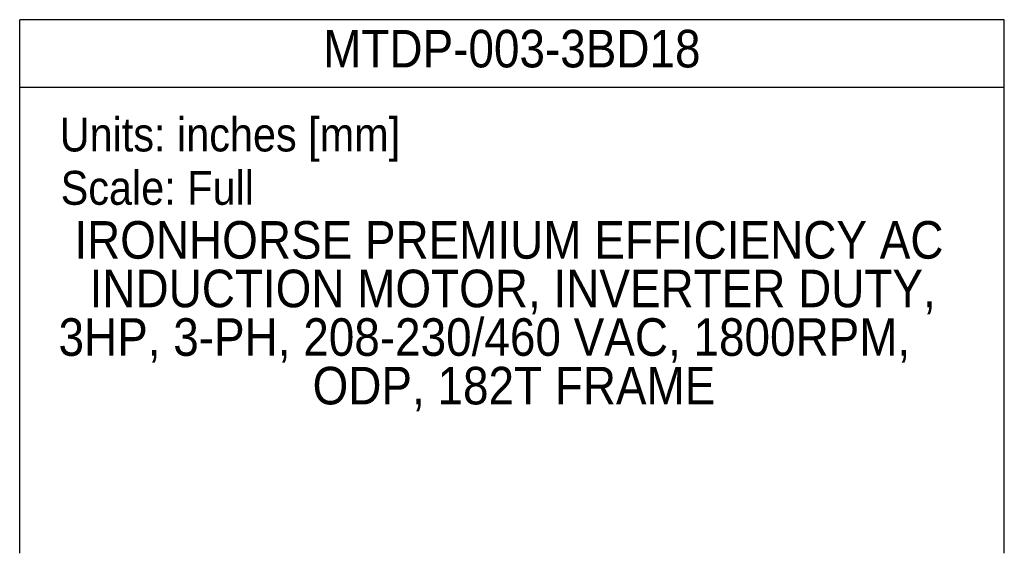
# Model space of a CAD drawing. Header units: inches. Extents: x 0.7 to 44, y 0 to 25.
# Tile 8 of 16: x 32.5 to 44, y 0 to 6.3. Entities that reach past the tile are written whole.
import ezdxf
from ezdxf.enums import TextEntityAlignment as Align

# ---------------------------------------------------------------- set-up
doc = ezdxf.new("R2010")
doc.units = ezdxf.units.IN
doc.header["$MEASUREMENT"] = 0
doc.linetypes.add('SLD-Solid', pattern=[0])
doc.layers.add('SLD-DEFPOINTS', color=7, linetype='Continuous', plot=False)
doc.layers.add('TEXT', color=140, linetype='SLD-Solid', lineweight=25)
doc.layers.get('SLD-DEFPOINTS').off()
doc.styles.add('SLDTEXTSTYLE0', font='GOTHIC.TTF', dxfattribs={"width": 0.913})

# ---------------------------------------------------------------- blocks, each defined once
blk = doc.blocks.new('Block1')
at = {"color": 140, "linetype": 'SLD-Solid', "lineweight": 18}
blk.add_line((44, 0), (32.47, 0), dxfattribs=at)
at = {"layer": 'TEXT'}
for p, q in [((44, 6.25), (32.47, 6.25)), ((32.47, 0), (32.47, 6.25)), ((44, 0), (44, 6.25)), ((32.47, 5.46), (44, 5.46))]:
    blk.add_line(p, q, dxfattribs=at)
at = {"layer": 'TEXT', "char_height": 0.397, "attachment_point": 1, "style": 'SLDTEXTSTYLE0'}
for s, insert in [('Units: inches [mm]', (32.939, 5.104)), ('Scale: Full', (32.95, 4.479))]:
    blk.add_mtext(s, dxfattribs=dict(at, insert=insert))
at = {"layer": 'TEXT', "color": 140, "style": 'SLDTEXTSTYLE0', "width": 0.913}
for tag, p in [('AUTOATTR1', (36.024, 5.559)), ('AUTOATTR0_0', (33.11, 3.319)), ('AUTOATTR0_1', (33.289, 2.75)), ('AUTOATTR0_2', (32.925, 2.181)), ('AUTOATTR0_3', (35.9, 1.612))]:
    blk.add_attdef(tag, text='', height=0.44, dxfattribs=at).set_placement(p, align=Align.BOTTOM_LEFT)

msp = doc.modelspace()

# ---------------------------------------------------------------- block references
at = {"layer": 'SLD-DEFPOINTS'}
msp.add_blockref('Block1', (0, 0), dxfattribs=at).add_auto_attribs({'AUTOATTR0_0': 'IRONHORSE PREMIUM EFFICIENCY AC ', 'AUTOATTR0_1': 'INDUCTION MOTOR, INVERTER DUTY, ', 'AUTOATTR0_2': '3HP, 3-PH, 208-230/460 VAC, 1800RPM, ', 'AUTOATTR0_3': 'ODP, 182T FRAME', 'AUTOATTR1': 'MTDP-003-3BD18'})

doc.saveas('drawing.dxf')
